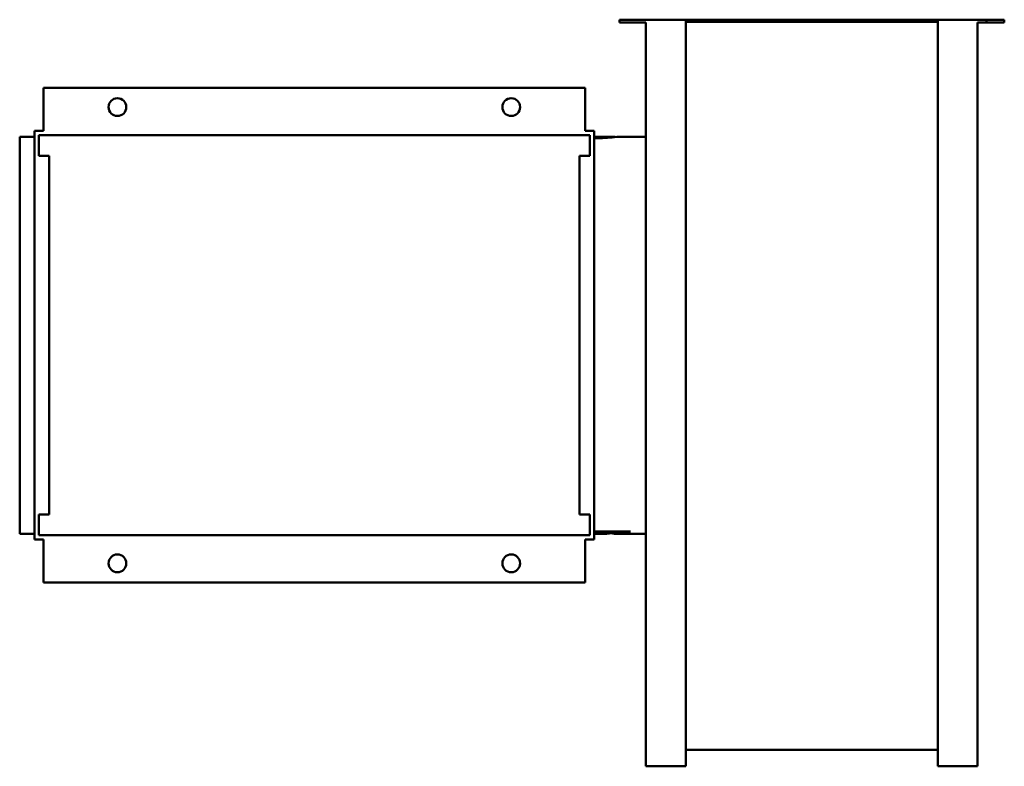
# Model space of a CAD drawing. Header units: millimetres. Extents: x 297 to 963, y 193 to 698.
import ezdxf

# ---------------------------------------------------------------- set-up
doc = ezdxf.new("R2010")
doc.units = ezdxf.units.MM
doc.header["$LTSCALE"] = 3
doc.layers.add('Widoczne (ISO)', color=7, linetype='Continuous', lineweight=50)

msp = doc.modelspace()

# ---------------------------------------------------------------- linework, layer by layer
at = {"layer": 'Widoczne (ISO)'}
for p, q in [((702.5, 697.5), (702.5, 695.5)), ((747.5, 697.5), (702.5, 697.5)), ((702.5, 695.5), (720.5, 695.5)), ((720.5, 193.5), (720.5, 695.5)), ((747.5, 697.5), (917.5, 697.5)), ((747.5, 193.5), (747.5, 697.5)), ((747.5, 696), (917.5, 696)), ((917.5, 697.5), (917.5, 193.5)), ((917.5, 697.5), (950.4, 697.5)), ((944.5, 695.5), (944.5, 193.5)), ((950.4, 695.5), (944.5, 695.5)), ((950.4, 695.5), (950.4, 697.5)), ((950.4, 697.5), (962.5, 697.5)), ((962.5, 695.5), (950.4, 695.5)), ((962.5, 697.5), (962.5, 695.5)), ((313.5, 651.5), (313.5, 622.5)), ((313.5, 651.5), (679.5, 651.5)), ((679.5, 622.5), (679.5, 651.5)), ((297.5, 618.5), (297.5, 350.5)), ((307.5, 618.5), (297.5, 618.5)), ((307.5, 346.5), (307.5, 622.5)), ((307.5, 622.5), (313.5, 622.5)), ((310.5, 605.5), (310.5, 619.5)), ((682.5, 619.5), (310.5, 619.5)), ((679.5, 622.5), (685.5, 622.5)), ((682.5, 619.5), (682.5, 605.5)), ((685.5, 622.5), (685.5, 346.5)), ((698.82, 618.5), (685.5, 618.5)), ((720.5, 618.5), (704.19, 618.5)), ((699.69, 618.24), (699.69, 618.37)), ((317.5, 605.5), (310.5, 605.5)), ((317.5, 363.5), (317.5, 605.5)), ((682.5, 605.5), (675.5, 605.5)), ((675.5, 605.5), (675.5, 363.5)), ((310.5, 349.5), (310.5, 363.5)), ((310.5, 363.5), (317.5, 363.5)), ((675.5, 363.5), (682.5, 363.5)), ((682.5, 363.5), (682.5, 349.5)), ((307.5, 350.5), (297.5, 350.5)), ((313.5, 346.5), (307.5, 346.5)), ((682.5, 349.5), (310.5, 349.5)), ((313.5, 346.5), (313.5, 317.5)), ((685.5, 346.5), (679.5, 346.5)), ((679.5, 317.5), (679.5, 346.5)), ((685.5, 352.07), (709.98, 352.07)), ((693.74, 350.5), (685.5, 350.5)), ((695.28, 351.75), (691.36, 351.75)), ((697.57, 352.07), (697.57, 351.7)), ((698.96, 351.5), (698.36, 351.5)), ((698.38, 352.07), (698.38, 351.54)), ((720.5, 350.5), (698.96, 350.5)), ((704.59, 352.07), (704.59, 351.66)), ((709.56, 352.07), (709.56, 351.91)), ((679.5, 317.5), (313.5, 317.5)), ((917.5, 204.71), (747.5, 204.71)), ((747.5, 193.5), (720.5, 193.5)), ((917.5, 193.5), (944.5, 193.5))]:
    msp.add_line(p, q, dxfattribs=at)
for centre in [(363.5, 638.5), (629.5, 638.5), (363.5, 330.5), (629.5, 330.5)]:
    msp.add_circle(centre, 6, dxfattribs=at)
for points, knots in [([(704.19, 618.5), (703.24, 618.5), (701.57, 618.4), (699.19, 618.2), (695.26, 617.86), (690.7, 617.49), (685.5, 617.48)], [0.398361, 0.398361, 0.398361, 0.398361, 1, 1, 1, 1.992751, 1.992751, 1.992751, 1.992751]), ([(685.94, 617.7), (687.11, 617.7), (688.3, 617.73), (689.5, 617.8), (690.7, 617.86), (691.88, 617.96), (693.03, 618.06), (694.19, 618.16), (695.22, 618.26), (696.14, 618.34), (697.06, 618.42), (697.88, 618.49), (698.6, 618.5), (699.33, 618.51), (699.69, 618.47), (699.69, 618.37)], [0, 0, 0, 0, 1, 1, 1, 2, 2, 2, 3, 3, 3, 4, 4, 4, 5, 5, 5, 5])]:
    msp.add_open_spline(points, degree=3, knots=knots, dxfattribs=at)
for points in [[(685.5, 617.7), (685.64, 617.7), (685.79, 617.7), (685.94, 617.7)], [(691.36, 351.75), (689.01, 351.75), (687.05, 351.72), (685.5, 351.65)], [(693.74, 350.5), (695.01, 350.5), (696.29, 350.72), (697.57, 351.17)], [(697.57, 351.7), (697.24, 351.73), (696.48, 351.75), (695.28, 351.75)], [(702.63, 351.11), (700.54, 350.41), (698.44, 350.31), (696.35, 350.81)], [(698.38, 351.54), (698.38, 351.59), (698.11, 351.65), (697.57, 351.7)], [(697.57, 351.17), (698.11, 351.33), (698.38, 351.46), (698.38, 351.54)], [(702.52, 352.07), (701.33, 351.69), (700.15, 351.5), (698.96, 351.5)], [(704.59, 351.66), (703.98, 351.54), (703.33, 351.33), (702.63, 351.11)], [(706.42, 351.85), (705.59, 351.8), (704.98, 351.74), (704.59, 351.66)], [(709.56, 351.91), (707.99, 351.9), (706.94, 351.88), (706.42, 351.85)], [(709.98, 352.07), (709.84, 352.01), (709.7, 351.96), (709.56, 351.91)]]:
    msp.add_open_spline(points, degree=3, dxfattribs=at)

doc.saveas('drawing.dxf')
